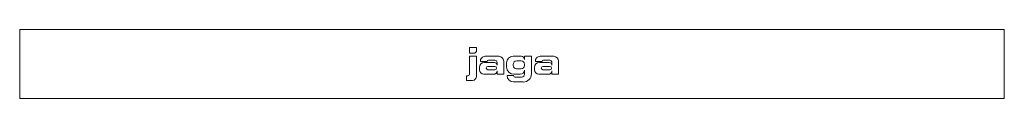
# Model space of a CAD drawing. Header units: millimetres. Extents: x -1200 to 1200, y -168 to 0.
import ezdxf

# ---------------------------------------------------------------- set-up
doc = ezdxf.new("R2010")
doc.units = ezdxf.units.MM

# ---------------------------------------------------------------- blocks, each defined once
blk = doc.blocks.new('RSen_56_ME_FB_LOD200 - convector_jaga - linw0_06524016 - wall mounted - 16_jaga_linea plus_lxhxd 2400x650x168 mm-324755-top')
at = {"lineweight": 18}
for p, q in [((1200, 0), (-1200, 0)), ((-1200, 0), (-1200, -168)), ((1200, -168), (1200, 0)), ((-1200, -168), (1200, -168))]:
    blk.add_line(p, q, dxfattribs=at)
blk = doc.blocks.new('RSen_55_GM_FB_logo - SH_jaga - standard-260147-top')
at = {"lineweight": 18}
for p, q in [((-103.4, -44), (-103.4, -57.3)), ((-86.7, -44), (-103.4, -44)), ((-86.7, -53.7), (-86.7, -44)), ((-103.4, -57.3), (-90.2, -57.3)), ((-86.7, -65.2), (-103.4, -65.2)), ((-103.4, -65.2), (-103.4, -108.7)), ((-90.2, -57.3), (-86.7, -53.7)), ((-86.7, -114.2), (-86.7, -65.2)), ((-32.2, -65.2), (-65.3, -65.2)), ((23, -65.2), (2.8, -65.2)), ((47.4, -65.2), (30.5, -65.2)), ((30.5, -65.2), (30.5, -72.7)), ((47.4, -108.1), (47.4, -65.2)), ((101.7, -65.2), (68.7, -65.2)), ((-79.4, -92.7), (-79.4, -97.9)), ((-77, -77.9), (-60.5, -77.9)), ((-42.9, -80.3), (-66.9, -80.3)), ((-58.8, -89.7), (-41.6, -89.7)), ((-57.6, -75), (-42, -75)), ((-36.5, -80.5), (-36.5, -86.7)), ((-20.3, -109), (-20.3, -77.1)), ((-13, -80.9), (-13, -91.7)), ((3, -87.4), (3, -84.9)), ((22.4, -95.5), (11, -95.5)), ((11.4, -76.4), (22.1, -76.4)), ((30.5, -84.8), (30.5, -87.4)), ((54.6, -92.7), (54.6, -97.9)), ((57, -77.9), (73.4, -77.9)), ((91, -80.3), (67, -80.3)), ((75.2, -89.7), (92.4, -89.7)), ((76.4, -75), (92, -75)), ((97.5, -80.5), (97.5, -86.7)), ((113.6, -109), (113.6, -77.1)), ((-107.3, -112.6), (-110.7, -112.6)), ((-110.7, -112.6), (-110.7, -124)), ((-68.3, -109), (-44.8, -109)), ((-41.6, -97.9), (-58.8, -97.9)), ((-36.5, -100.8), (-36.5, -109)), ((-36.5, -109), (-20.3, -109)), ((4.1, -112.1), (-11.9, -112.1)), ((4.3, -109), (20.3, -109)), ((23.5, -116.1), (8, -116.1)), ((30.5, -98.7), (30.5, -109)), ((65.7, -109), (89.2, -109)), ((92.4, -97.9), (75.2, -97.9)), ((97.5, -100.8), (97.5, -109)), ((97.5, -109), (113.6, -109)), ((-110.7, -124), (-96.4, -124)), ((3.8, -127.8), (27.6, -127.8))]:
    blk.add_line(p, q, dxfattribs=at)
for centre, radius, start, end in [((-65.3, -76.9), 11.7, 90, 185.0613), ((-32.2, -77.1), 11.9, 360, 90), ((2.8, -80.9), 15.8, 90, 180), ((23, -72.7), 7.55, 360, 90), ((68.7, -76.9), 11.7, 90, 185.0613), ((101.7, -77.1), 11.9, 360, 90), ((-66.9, -92.7), 12.4, 90, 180), ((-58.8, -93.8), 4.08, 90, 270), ((-57.6, -77.9), 2.94, 90, 180), ((-42.9, -86.7), 6.42, 360, 90), ((-42, -80.5), 5.48, 360, 90), ((-41.6, -93.8), 4.08, 270, 90), ((4.3, -91.7), 17.3, 180, 270), ((11.4, -84.9), 8.44, 90, 180), ((11, -87.4), 8.07, 180, 270), ((22.1, -84.8), 8.39, 360, 90), ((22.4, -87.4), 8.09, 270, 360), ((67, -92.7), 12.4, 90, 180), ((75.2, -93.8), 4.08, 90, 270), ((76.4, -77.9), 2.94, 90, 180), ((91, -86.7), 6.42, 360, 90), ((92, -80.5), 5.48, 360, 90), ((92.4, -93.8), 4.08, 270, 90), ((-107.3, -108.7), 3.93, 270, 360), ((-96.4, -114.2), 9.78, 270, 360), ((-68.3, -97.9), 11.1, 180, 270), ((-44.8, -100.8), 8.25, 270, 360), ((3.8, -112.1), 15.7, 180, 270), ((8, -112.1), 3.95, 180, 270), ((20.3, -98.7), 10.3, 270, 360), ((23.5, -109), 7.06, 270, 0), ((27.6, -108.1), 19.8, 270, 360), ((65.7, -97.9), 11.1, 180, 270), ((89.2, -100.8), 8.25, 270, 360)]:
    blk.add_arc(centre, radius, start, end, dxfattribs=at)

msp = doc.modelspace()

# ---------------------------------------------------------------- block references
at = {"lineweight": 18}
for name in ['RSen_56_ME_FB_LOD200 - convector_jaga - linw0_06524016 - wall mounted - 16_jaga_linea plus_lxhxd 2400x650x168 mm-324755-top', 'RSen_55_GM_FB_logo - SH_jaga - standard-260147-top']:
    msp.add_blockref(name, (0, 0), dxfattribs=at)

doc.saveas('drawing.dxf')
